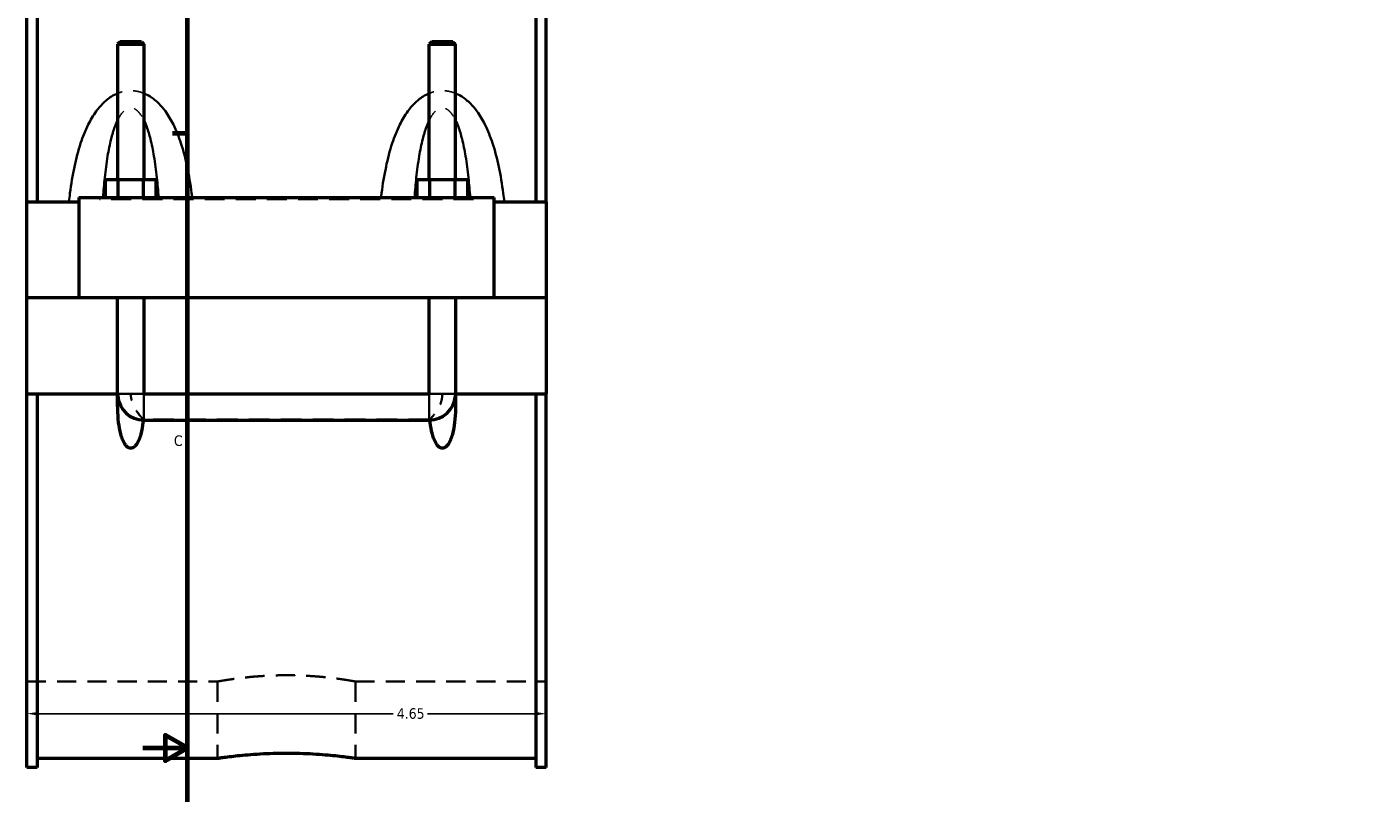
# Model space of a CAD drawing. Header units: inches. Extents: x -1.9 to 49.6, y -1.4 to 49.2.
# Tile 2 of 10: x -0.9 to 11.1, y 10.6 to 17.5. Entities that reach past the tile are written whole.
import ezdxf

# ---------------------------------------------------------------- set-up
doc = ezdxf.new("R2010")
doc.units = ezdxf.units.IN
doc.header["$MEASUREMENT"] = 0
doc.linetypes.add('DASHED', pattern=[0.2067, 0.1654, -0.0413])
for name, color, linetype, lineweight in [('Border (ANSI)', 7, 'Continuous', 70), ('Dimension (ANSI)', 7, 'Continuous', 25), ('Hidden (ANSI)', 7, 'DASHED', 35), ('Hidden Narrow (ANSI)', 7, 'DASHED', 25), ('Visible (ANSI)', 7, 'Continuous', 50), ('Visible Narrow (ANSI)', 7, 'Continuous', 35)]:
    doc.layers.add(name, color=color, linetype=linetype, lineweight=lineweight)
doc.styles.add('Note Text (ANSI)', font='tahoma.ttf')
doc.dimstyles.new('Default (ANSI)', dxfattribs={"dimtxt": 0.094488, "dimasz": 0.098425, "dimexe": 0.125, "dimexo": 0.0625, "dimgap": 0.031496, "dimtad": 0, "dimtih": 1, "dimtoh": 1, "dimrnd": 1e-08, "dimzin": 4, "dimdsep": 46, "dimtxsty": 'Note Text (ANSI)', "dimcen": 0.09, "dimdle": 0.393701, "dimclrd": 256, "dimclre": 256, "dimclrt": 5, "dimadec": 0, "dimazin": 1, "dimtfac": 1, "dimtofl": 0, "dimtmove": 0, "dimatfit": 3, "dimfxl": 1, "dimtolj": 1, "dimtzin": 4, "dimlwd": -1, "dimlwe": -1, "dimarcsym": 0})

# ---------------------------------------------------------------- blocks, each defined once
blk = doc.blocks.new('Borders Default Border')
at = {"layer": 'Border (ANSI)'}
blk.add_line((0.5, 16.5), (0.366, 16.5), dxfattribs=at)
at = {"layer": 'Border (ANSI)', "flags": 128}
for points in [[(0.5, 1), (0.5, 21), (33.5, 21), (33.5, 1), (0.5, 1)], [(0.1, 11), (0.5, 11), (0.3, 11.115), (0.3, 10.885), (0.5, 11)]]:
    blk.add_lwpolyline(points, dxfattribs=at)
at = {"layer": 'Border (ANSI)', "color": 5, "true_color": 0x0000ff, "insert": (0.378, 13.701), "char_height": 0.0945, "attachment_point": 7, "style": 'Note Text (ANSI)'}
blk.add_mtext('C', dxfattribs=at)
blk = doc.blocks.new('*D6')
at = {"layer": 'Defpoints', "color": 0, "transparency": 16777216}
for p in [(-0.938, 15.888), (3.712, 15.888), (3.712, 11.306)]:
    blk.add_point(p, dxfattribs=at)
at = {"layer": 'Dimension (ANSI)', "transparency": 16777216}
for p, q in [((-0.938, 15.825), (-0.938, 11.181)), ((3.712, 15.825), (3.712, 11.181)), ((-0.84, 11.306), (2.342, 11.306)), ((3.613, 11.306), (2.648, 11.306))]:
    blk.add_line(p, q, dxfattribs=at)
for points in [[(-0.84, 11.322), (-0.84, 11.29), (-0.938, 11.306)], [(3.613, 11.322), (3.613, 11.29), (3.712, 11.306)]]:
    blk.add_solid(points, dxfattribs=at)
at = {"layer": 'Dimension (ANSI)', "color": 5, "transparency": 16777216, "insert": (2.374, 11.355), "char_height": 0.0945, "attachment_point": 1, "style": 'Note Text (ANSI)'}
blk.add_mtext('\\A1;4.65', dxfattribs=at)

msp = doc.modelspace()

# ---------------------------------------------------------------- linework, layer by layer
at = {"layer": 'Hidden (ANSI)', "ltscale": 0.897567}
for p, q in [((-0.1263, 15.0272), (0.1099, 15.0272)), ((2.6637, 15.0272), (2.8999, 15.0272))]:
    msp.add_line(p, q, dxfattribs=at)
at = {"layer": 'Hidden (ANSI)', "ltscale": 0.151847}
for p, q in [((-0.1263, 14.0907), (-0.1263, 14.1704)), ((2.8999, 14.0907), (2.8999, 14.1704))]:
    msp.add_line(p, q, dxfattribs=at)
at = {"layer": 'Hidden (ANSI)', "ltscale": 1.123182}
msp.add_line((2.6637, 13.9405), (0.1099, 13.9405), dxfattribs=at)
at = {"layer": 'Hidden (ANSI)', "ltscale": 1.032703}
for p, q in [((-0.9382, 11.5942), (0.7695, 11.5942)), ((2.0042, 11.5942), (3.7118, 11.5942))]:
    msp.add_line(p, q, dxfattribs=at)
at = {"layer": 'Hidden (ANSI)', "ltscale": 1.107898}
for p, q in [((0.7695, 11.5942), (0.7695, 10.9071)), ((2.0042, 11.5942), (2.0042, 10.9071))]:
    msp.add_line(p, q, dxfattribs=at)
at = {"layer": 'Hidden (ANSI)', "ltscale": 0.036756}
for centre, start, end in [((0.1099, 14.1704), 180, 184.69338), ((2.6637, 14.1704), 355.30662, 0)]:
    msp.add_arc(centre, 0.2362, start, end, dxfattribs=at)
at = {"layer": 'Hidden (ANSI)', "ltscale": 0.549526}
for points, knots in [([(0.1036, 13.9406), (0.1006, 13.9437), (0.0966, 13.9479), (0.0849, 13.9606), (0.0765, 13.9701), (0.0567, 13.9948), (0.0448, 14.0112), (0.0207, 14.0516), (0.0095, 14.0754), (-0.0043, 14.1225), (-0.0078, 14.1446), (-0.0082, 14.1681), (-0.0082, 14.1693), (-0.0082, 14.1704)], [1.02801091, 1.02801091, 1.02801091, 1.02801091, 1.11858927, 1.11858927, 1.25803373, 1.25803373, 1.43972216, 1.43972216, 1.64554567, 1.64554567, 1.81637945, 1.81637945, 1.82512786, 1.82512786, 1.82512786, 1.82512786]), ([(2.7818, 14.1704), (2.7818, 14.1693), (2.7818, 14.1681), (2.7815, 14.1446), (2.7779, 14.1225), (2.7641, 14.0754), (2.7529, 14.0516), (2.7289, 14.0112), (2.7169, 13.9948), (2.6971, 13.9701), (2.6888, 13.9606), (2.6771, 13.9479), (2.6731, 13.9437), (2.67, 13.9406)], [-0.00874841, -0.00874841, -0.00874841, -0.00874841, 0, 0, 0.17083378, 0.17083378, 0.37665729, 0.37665729, 0.55834572, 0.55834572, 0.69779018, 0.69779018, 0.78836853, 0.78836853, 0.78836853, 0.78836853])]:
    msp.add_open_spline(points, degree=3, knots=knots, dxfattribs=at)
at = {"layer": 'Hidden (ANSI)', "ltscale": 0.012377}
for points in [[(0.1036, 13.9406), (0.1034, 13.9385), (0.1032, 13.9364), (0.103, 13.9343)], [(2.6706, 13.9343), (2.6704, 13.9364), (2.6702, 13.9385), (2.67, 13.9406)]]:
    msp.add_open_spline(points, degree=3, dxfattribs=at)
at = {"layer": 'Hidden (ANSI)', "ltscale": 0.01191}
for points in [[(0.1099, 13.9405), (0.1078, 13.9405), (0.1057, 13.9406), (0.1036, 13.9406)], [(2.67, 13.9406), (2.6679, 13.9406), (2.6658, 13.9405), (2.6637, 13.9405)]]:
    msp.add_open_spline(points, degree=3, dxfattribs=at)
at = {"layer": 'Hidden (ANSI)', "ltscale": 1.044634}
msp.add_open_spline([(2.0042, 11.5942), (2.0042, 11.5942), (2.0004, 11.5948), (1.9848, 11.5976), (1.9728, 11.5997), (1.9413, 11.6049), (1.9217, 11.6081), (1.8764, 11.6149), (1.8507, 11.6185), (1.796, 11.6255), (1.7651, 11.6291), (1.6977, 11.636), (1.6613, 11.6392), (1.5853, 11.6445), (1.5456, 11.6466), (1.4658, 11.6494), (1.4257, 11.6501), (1.348, 11.6501), (1.3078, 11.6494), (1.228, 11.6466), (1.1884, 11.6445), (1.1123, 11.6392), (1.0759, 11.636), (1.0086, 11.6291), (0.9777, 11.6255), (0.923, 11.6185), (0.8973, 11.6149), (0.852, 11.6081), (0.8324, 11.6049), (0.8008, 11.5997), (0.7889, 11.5976), (0.7732, 11.5948), (0.7695, 11.5942), (0.7695, 11.5942)], degree=3, knots=[2.3681181, 2.3681181, 2.3681181, 2.3681181, 2.6641275, 2.6641275, 2.9601369, 2.9601369, 3.2561463, 3.2561463, 3.5521557, 3.5521557, 3.8481758, 3.8481758, 4.1441959, 4.1441959, 4.4402161, 4.4402161, 4.7362362, 4.7362362, 5.0322563, 5.0322563, 5.3282765, 5.3282765, 5.6242966, 5.6242966, 5.9203167, 5.9203167, 6.2163261, 6.2163261, 6.5123355, 6.5123355, 6.8083449, 6.8083449, 7.1043543, 7.1043543, 7.1043543, 7.1043543], dxfattribs=at)
at = {"layer": 'Hidden Narrow (ANSI)', "ltscale": 1.079826}
msp.add_line((3.0608, 15.9076), (-0.2872, 15.9076), dxfattribs=at)
at = {"layer": 'Hidden Narrow (ANSI)', "ltscale": 0.418131}
for points, knots in [([(0.1099, 16.8586), (0.1077, 16.8596), (0.1054, 16.8605), (0.0813, 16.8699), (0.0584, 16.8761), (0.0208, 16.8816), (0.0063, 16.8827), (-0.0082, 16.8827), (-0.0226, 16.8827), (-0.0371, 16.8816), (-0.0747, 16.8761), (-0.0976, 16.8699), (-0.1218, 16.8605), (-0.124, 16.8596), (-0.1263, 16.8586)], [-4.07013381, -4.07013381, -4.07013381, -4.07013381, -4.05153618, -4.05153618, -3.87193314, -3.87193314, -3.76161098, -3.76161098, -3.76161098, -3.65128882, -3.65128882, -3.47168578, -3.47168578, -3.45308815, -3.45308815, -3.45308815, -3.45308815]), ([(2.8999, 16.8586), (2.8977, 16.8596), (2.8954, 16.8605), (2.8713, 16.8699), (2.8484, 16.8761), (2.8108, 16.8816), (2.7963, 16.8827), (2.7818, 16.8827), (2.7674, 16.8827), (2.7529, 16.8816), (2.7153, 16.8761), (2.6924, 16.8699), (2.6682, 16.8605), (2.666, 16.8596), (2.6637, 16.8586)], [-4.07013381, -4.07013381, -4.07013381, -4.07013381, -4.05153617, -4.05153617, -3.87193313, -3.87193313, -3.76161098, -3.76161098, -3.76161098, -3.65128882, -3.65128882, -3.47168578, -3.47168578, -3.45308815, -3.45308815, -3.45308815, -3.45308815])]:
    msp.add_open_spline(points, degree=3, knots=knots, dxfattribs=at)
at = {"layer": 'Hidden Narrow (ANSI)', "ltscale": 0.572898}
for points, knots in [([(-0.1263, 16.6179), (-0.1255, 16.6194), (-0.1248, 16.6209), (-0.1131, 16.6441), (-0.1011, 16.6637), (-0.079, 16.6914), (-0.0695, 16.701), (-0.0495, 16.7165), (-0.0389, 16.7222), (-0.0216, 16.7273), (-0.0149, 16.7282), (-0.0082, 16.7282), (-0.0015, 16.7282), (0.0052, 16.7273), (0.0226, 16.7222), (0.0332, 16.7165), (0.0532, 16.701), (0.0627, 16.6914), (0.0848, 16.6637), (0.0968, 16.6441), (0.1085, 16.6209), (0.1092, 16.6194), (0.1099, 16.6179)], [3.0216271, 3.0216271, 3.0216271, 3.0216271, 3.0391119, 3.0391119, 3.2957948, 3.2957948, 3.4716858, 3.4716858, 3.6512888, 3.6512888, 3.761611, 3.761611, 3.761611, 3.8719331, 3.8719331, 4.0515362, 4.0515362, 4.2274272, 4.2274272, 4.4841101, 4.4841101, 4.5015949, 4.5015949, 4.5015949, 4.5015949]), ([(2.6637, 16.6179), (2.6645, 16.6194), (2.6652, 16.6209), (2.6769, 16.6441), (2.6889, 16.6637), (2.711, 16.6914), (2.7205, 16.701), (2.7405, 16.7165), (2.7511, 16.7222), (2.7684, 16.7273), (2.7751, 16.7282), (2.7818, 16.7282), (2.7885, 16.7282), (2.7952, 16.7273), (2.8126, 16.7222), (2.8232, 16.7165), (2.8432, 16.701), (2.8527, 16.6914), (2.8748, 16.6637), (2.8868, 16.6441), (2.8985, 16.6209), (2.8992, 16.6194), (2.8999, 16.6179)], [3.0216271, 3.0216271, 3.0216271, 3.0216271, 3.0391119, 3.0391119, 3.2957948, 3.2957948, 3.4716858, 3.4716858, 3.6512888, 3.6512888, 3.761611, 3.761611, 3.761611, 3.8719331, 3.8719331, 4.0515362, 4.0515362, 4.2274272, 4.2274272, 4.48411, 4.48411, 4.5015949, 4.5015949, 4.5015949, 4.5015949])]:
    msp.add_open_spline(points, degree=3, knots=knots, dxfattribs=at)
at = {"layer": 'Visible (ANSI)'}
for p, q in [((-0.9382, 15.888), (-0.9382, 19.2337)), ((-0.8452, 19.2337), (-0.8452, 15.888)), ((3.6188, 19.2337), (3.6188, 15.888)), ((3.7118, 15.888), (3.7118, 19.2337)), ((-0.1027, 17.3212), (-0.1263, 17.2976)), ((-0.1263, 17.2976), (0.1099, 17.2976)), ((-0.1263, 17.2976), (-0.1263, 16.0848)), ((0.0863, 17.3212), (-0.1027, 17.3212)), ((0.0863, 17.3212), (0.1099, 17.2976)), ((0.1099, 17.2976), (0.1099, 16.0848)), ((2.6873, 17.3212), (2.6637, 17.2976)), ((2.6637, 17.2976), (2.8999, 17.2976)), ((2.6637, 16.0848), (2.6637, 17.2976)), ((2.8763, 17.3212), (2.6873, 17.3212)), ((2.8763, 17.3212), (2.8999, 17.2976)), ((2.8999, 16.0848), (2.8999, 17.2976)), ((-0.2355, 15.9273), (-0.2355, 16.0848)), ((-0.1218, 16.0848), (-0.2355, 16.0848)), ((-0.1218, 15.9273), (-0.1218, 16.0848)), ((0.1055, 16.0848), (-0.1218, 16.0848)), ((0.1055, 15.9273), (0.1055, 16.0848)), ((0.2191, 16.0848), (0.1055, 16.0848)), ((0.2191, 15.9273), (0.2191, 16.0848)), ((2.5545, 15.9273), (2.5545, 16.0848)), ((2.6682, 16.0848), (2.5545, 16.0848)), ((2.6682, 15.9273), (2.6682, 16.0848)), ((2.8955, 16.0848), (2.6682, 16.0848)), ((2.8955, 15.9273), (2.8955, 16.0848)), ((3.0091, 16.0848), (2.8955, 16.0848)), ((3.0091, 15.9273), (3.0091, 16.0848)), ((-0.4732, 15.9273), (3.2468, 15.9273)), ((-0.4732, 15.9273), (-0.4732, 15.0312)), ((3.2468, 15.0312), (3.2468, 15.9273)), ((-0.9382, 15.888), (-0.4732, 15.888)), ((-0.9382, 15.0312), (-0.9382, 15.888)), ((3.2468, 15.888), (3.7118, 15.888)), ((3.7118, 15.888), (3.7118, 15.0312)), ((-0.9382, 15.0312), (-0.4732, 15.0312)), ((-0.9382, 14.1704), (-0.9382, 15.0272)), ((-0.1263, 15.0272), (-0.9382, 15.0272)), ((-0.4732, 15.0312), (3.2468, 15.0312)), ((-0.1263, 15.0312), (-0.1263, 15.0272)), ((-0.1263, 14.1704), (-0.1263, 15.0272)), ((0.1099, 15.0312), (0.1099, 15.0272)), ((0.1099, 15.0272), (0.1099, 14.1704)), ((2.6637, 15.0272), (0.1099, 15.0272)), ((2.6637, 15.0272), (2.6637, 15.0312)), ((2.6637, 14.1704), (2.6637, 15.0272)), ((2.8999, 15.0272), (2.8999, 15.0312)), ((2.8999, 15.0272), (2.8999, 14.1704)), ((3.7118, 15.0272), (2.8999, 15.0272)), ((3.2468, 15.0312), (3.7118, 15.0312)), ((3.7118, 15.0272), (3.7118, 14.1704)), ((-0.9382, 10.8247), (-0.9382, 14.1704)), ((-0.9382, 14.1704), (-0.1263, 14.1704)), ((-0.8452, 14.1704), (-0.8452, 10.8247)), ((-0.1263, 14.1704), (-0.1249, 14.1704)), ((0.1086, 14.1704), (0.1099, 14.1704)), ((0.1099, 14.1704), (2.6637, 14.1704)), ((0.1099, 14.1691), (2.6637, 14.1691)), ((2.6637, 14.1704), (2.6651, 14.1704)), ((2.8986, 14.1704), (2.8999, 14.1704)), ((2.8999, 14.1704), (3.7118, 14.1704)), ((3.6188, 14.1704), (3.6188, 10.8247)), ((3.7118, 10.8247), (3.7118, 14.1704)), ((0.1099, 13.9342), (2.6637, 13.9342)), ((-0.8452, 10.9071), (0.7695, 10.9071)), ((2.0042, 10.9071), (3.6188, 10.9071)), ((-0.8452, 10.8247), (-0.9382, 10.8247)), ((3.7118, 10.8247), (3.6188, 10.8247))]:
    msp.add_line(p, q, dxfattribs=at)
for centre, start, end in [((0.1099, 14.1704), 184.69338, 270), ((2.6637, 14.1704), 270, 355.30662)]:
    msp.add_arc(centre, 0.2362, start, end, dxfattribs=at)
for points, knots in [([(0.103, 13.9343), (0.1023, 13.9266), (0.1014, 13.9189), (0.0966, 13.8786), (0.0908, 13.8431), (0.0773, 13.7917), (0.072, 13.775), (0.0591, 13.7432), (0.0516, 13.7282), (0.0362, 13.7066), (0.0289, 13.6983), (0.0162, 13.6891), (0.0116, 13.6865), (0.0021, 13.683), (-0.003, 13.682), (-0.0134, 13.682), (-0.0184, 13.683), (-0.028, 13.6865), (-0.0325, 13.6891), (-0.0452, 13.6983), (-0.0525, 13.7066), (-0.068, 13.7282), (-0.0754, 13.7432), (-0.0883, 13.775), (-0.0936, 13.7917), (-0.1072, 13.8431), (-0.1129, 13.8786), (-0.1266, 13.9922), (-0.1279, 14.0804), (-0.1249, 14.1704)], [1.5363477, 1.5363477, 1.5363477, 1.5363477, 1.5968797, 1.5968797, 1.857561, 1.857561, 1.9879016, 1.9879016, 2.1182423, 2.1182423, 2.1973812, 2.1973812, 2.2369507, 2.2369507, 2.2765201, 2.2765201, 2.3160896, 2.3160896, 2.355659, 2.355659, 2.434798, 2.434798, 2.5651386, 2.5651386, 2.6954793, 2.6954793, 2.9561606, 2.9561606, 3.6008376, 3.6008376, 3.6008376, 3.6008376]), ([(0.1086, 14.1704), (0.1086, 14.1703), (0.1086, 14.1701), (0.1088, 14.1698), (0.1089, 14.1696), (0.1091, 14.1694), (0.1093, 14.1693), (0.1096, 14.1692), (0.1098, 14.1691), (0.1099, 14.1691)], [0.0000740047, 0.0000740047, 0.0000740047, 0.0000740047, 0.0013944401, 0.0013944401, 0.0027725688, 0.0027725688, 0.0041200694, 0.0041200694, 0.0054404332, 0.0054404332, 0.0054404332, 0.0054404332]), ([(2.6637, 14.1691), (2.6639, 14.1691), (2.6641, 14.1692), (2.6644, 14.1693), (2.6645, 14.1694), (2.6648, 14.1696), (2.6649, 14.1698), (2.665, 14.1701), (2.6651, 14.1703), (2.6651, 14.1704)], [0, 0, 0, 0, 0.0013148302, 0.0013148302, 0.0026484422, 0.0026484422, 0.0040166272, 0.0040166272, 0.0053612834, 0.0053612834, 0.0053612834, 0.0053612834]), ([(2.8986, 14.1704), (2.9015, 14.0804), (2.9002, 13.9922), (2.8866, 13.8786), (2.8808, 13.8431), (2.8673, 13.7917), (2.862, 13.775), (2.8491, 13.7432), (2.8416, 13.7282), (2.8262, 13.7066), (2.8189, 13.6983), (2.8062, 13.6891), (2.8016, 13.6865), (2.7921, 13.683), (2.787, 13.682), (2.7766, 13.682), (2.7716, 13.683), (2.762, 13.6865), (2.7575, 13.6891), (2.7448, 13.6983), (2.7375, 13.7066), (2.722, 13.7282), (2.7146, 13.7432), (2.7017, 13.775), (2.6964, 13.7917), (2.6828, 13.8431), (2.6771, 13.8786), (2.6722, 13.9189), (2.6714, 13.9266), (2.6706, 13.9343)], [0.9522026, 0.9522026, 0.9522026, 0.9522026, 1.5968797, 1.5968797, 1.857561, 1.857561, 1.9879016, 1.9879016, 2.1182423, 2.1182423, 2.1973812, 2.1973812, 2.2369507, 2.2369507, 2.2765201, 2.2765201, 2.3160896, 2.3160896, 2.355659, 2.355659, 2.434798, 2.434798, 2.5651386, 2.5651386, 2.6954793, 2.6954793, 2.9561606, 2.9561606, 3.0166925, 3.0166925, 3.0166925, 3.0166925]), ([(0.7695, 10.9071), (0.7695, 10.9071), (0.7732, 10.9077), (0.7889, 10.91), (0.8008, 10.9117), (0.8323, 10.9161), (0.8519, 10.9187), (0.8973, 10.9244), (0.9229, 10.9274), (0.9777, 10.9332), (1.0086, 10.9363), (1.076, 10.9419), (1.1124, 10.9446), (1.1884, 10.949), (1.2281, 10.9507), (1.3079, 10.9531), (1.348, 10.9536), (1.4257, 10.9536), (1.4658, 10.9531), (1.5456, 10.9507), (1.5852, 10.949), (1.6612, 10.9446), (1.6977, 10.9419), (1.765, 10.9363), (1.796, 10.9332), (1.8507, 10.9274), (1.8764, 10.9244), (1.9217, 10.9187), (1.9413, 10.9161), (1.9729, 10.9117), (1.9848, 10.91), (2.0004, 10.9077), (2.0042, 10.9071), (2.0042, 10.9071)], [2.366407, 2.366407, 2.366407, 2.366407, 2.6622053, 2.6622053, 2.9580036, 2.9580036, 3.2538019, 3.2538019, 3.5496002, 3.5496002, 3.8454036, 3.8454036, 4.1412071, 4.1412071, 4.4370105, 4.4370105, 4.7328139, 4.7328139, 5.0286174, 5.0286174, 5.3244208, 5.3244208, 5.6202242, 5.6202242, 5.9160277, 5.9160277, 6.211826, 6.211826, 6.5076243, 6.5076243, 6.8034226, 6.8034226, 7.0992209, 7.0992209, 7.0992209, 7.0992209])]:
    msp.add_open_spline(points, degree=3, knots=knots, dxfattribs=at)
at = {"layer": 'Visible Narrow (ANSI)'}
for p, q in [((-0.1212, 14.1704), (0.1049, 14.1704)), ((0.1099, 13.9355), (0.1099, 14.1652)), ((2.6637, 13.9355), (2.6637, 14.1652)), ((2.8949, 14.1704), (2.6688, 14.1704))]:
    msp.add_line(p, q, dxfattribs=at)
for points, knots in [([(-0.1263, 16.8586), (-0.1453, 16.8508), (-0.1635, 16.8412), (-0.2092, 16.8123), (-0.2352, 16.7909), (-0.2802, 16.7459), (-0.2996, 16.7227), (-0.3447, 16.6612), (-0.3683, 16.6213), (-0.4159, 16.5263), (-0.4381, 16.4702), (-0.4798, 16.3442), (-0.4979, 16.2735), (-0.5295, 16.1237), (-0.5424, 16.0443), (-0.5562, 15.9387), (-0.5592, 15.9134), (-0.5621, 15.888)], [-3.4530881, -3.4530881, -3.4530881, -3.4530881, -3.2957948, -3.2957948, -3.0391119, -3.0391119, -2.8083802, -2.8083802, -2.456951, -2.456951, -2.0058343, -2.0058343, -1.4695156, -1.4695156, -0.8880339, -0.8880339, -0.7051461, -0.7051461, -0.7051461, -0.7051461]), ([(0.5412, 15.9273), (0.5397, 15.9396), (0.5381, 15.9518), (0.526, 16.0443), (0.5132, 16.1237), (0.4816, 16.2735), (0.4634, 16.3442), (0.4218, 16.4702), (0.3995, 16.5263), (0.352, 16.6213), (0.3284, 16.6612), (0.2833, 16.7227), (0.2638, 16.7459), (0.2189, 16.7909), (0.1929, 16.8123), (0.1472, 16.8412), (0.1289, 16.8508), (0.1099, 16.8586)], [-6.72351, -6.72351, -6.72351, -6.72351, -6.6351881, -6.6351881, -6.0537063, -6.0537063, -5.5173876, -5.5173876, -5.0662709, -5.0662709, -4.7148417, -4.7148417, -4.4841101, -4.4841101, -4.2274272, -4.2274272, -4.0701338, -4.0701338, -4.0701338, -4.0701338]), ([(2.6637, 16.8586), (2.6447, 16.8508), (2.6265, 16.8412), (2.5808, 16.8123), (2.5548, 16.7909), (2.5098, 16.7459), (2.4904, 16.7227), (2.4453, 16.6612), (2.4217, 16.6213), (2.3741, 16.5263), (2.3519, 16.4702), (2.3102, 16.3442), (2.2921, 16.2735), (2.2605, 16.1237), (2.2476, 16.0443), (2.2355, 15.9518), (2.234, 15.9396), (2.2325, 15.9273)], [-3.4530881, -3.4530881, -3.4530881, -3.4530881, -3.2957948, -3.2957948, -3.0391119, -3.0391119, -2.8083803, -2.8083803, -2.4569512, -2.4569512, -2.0058345, -2.0058345, -1.4695159, -1.4695159, -0.8880333, -0.8880333, -0.799712, -0.799712, -0.799712, -0.799712]), ([(3.3357, 15.888), (3.3329, 15.9134), (3.3298, 15.9387), (3.316, 16.0443), (3.3032, 16.1237), (3.2716, 16.2735), (3.2534, 16.3442), (3.2118, 16.4702), (3.1895, 16.5263), (3.142, 16.6213), (3.1184, 16.6612), (3.0733, 16.7227), (3.0538, 16.7459), (3.0089, 16.7909), (2.9829, 16.8123), (2.9372, 16.8412), (2.9189, 16.8508), (2.8999, 16.8586)], [-6.8180758, -6.8180758, -6.8180758, -6.8180758, -6.6351887, -6.6351887, -6.053706, -6.053706, -5.5173874, -5.5173874, -5.0662707, -5.0662707, -4.7148416, -4.7148416, -4.48411, -4.48411, -4.2274272, -4.2274272, -4.0701338, -4.0701338, -4.0701338, -4.0701338]), ([(-0.2571, 15.9273), (-0.2528, 15.9869), (-0.2477, 16.0459), (-0.2346, 16.1698), (-0.2262, 16.2346), (-0.2069, 16.3501), (-0.1966, 16.4015), (-0.1746, 16.4886), (-0.1637, 16.5252), (-0.1435, 16.5799), (-0.1353, 16.5996), (-0.1263, 16.6179)], [0.996893, 0.996893, 0.996893, 0.996893, 1.4695156, 1.4695156, 2.0058343, 2.0058343, 2.456951, 2.456951, 2.8083802, 2.8083802, 3.0216271, 3.0216271, 3.0216271, 3.0216271]), ([(0.1099, 16.6179), (0.1189, 16.5996), (0.1272, 16.5799), (0.1474, 16.5252), (0.1583, 16.4886), (0.1803, 16.4015), (0.1906, 16.3501), (0.2098, 16.2346), (0.2182, 16.1698), (0.2314, 16.0459), (0.2365, 15.9869), (0.2408, 15.9273)], [4.5015949, 4.5015949, 4.5015949, 4.5015949, 4.7148417, 4.7148417, 5.0662709, 5.0662709, 5.5173876, 5.5173876, 6.0537063, 6.0537063, 6.526329, 6.526329, 6.526329, 6.526329]), ([(2.5329, 15.9273), (2.5372, 15.9869), (2.5423, 16.0459), (2.5554, 16.1698), (2.5638, 16.2346), (2.5831, 16.3501), (2.5934, 16.4015), (2.6154, 16.4886), (2.6263, 16.5252), (2.6465, 16.5799), (2.6547, 16.5996), (2.6637, 16.6179)], [0.996893, 0.996893, 0.996893, 0.996893, 1.4695159, 1.4695159, 2.0058345, 2.0058345, 2.4569512, 2.4569512, 2.8083803, 2.8083803, 3.0216271, 3.0216271, 3.0216271, 3.0216271]), ([(2.8999, 16.6179), (2.9089, 16.5996), (2.9172, 16.5799), (2.9374, 16.5252), (2.9483, 16.4886), (2.9703, 16.4015), (2.9806, 16.3501), (2.9998, 16.2346), (3.0082, 16.1698), (3.0214, 16.0459), (3.0265, 15.9869), (3.0308, 15.9273)], [4.5015949, 4.5015949, 4.5015949, 4.5015949, 4.7148416, 4.7148416, 5.0662707, 5.0662707, 5.5173874, 5.5173874, 6.053706, 6.053706, 6.526329, 6.526329, 6.526329, 6.526329])]:
    msp.add_open_spline(points, degree=3, knots=knots, dxfattribs=at)

# ---------------------------------------------------------------- block references
msp.add_blockref('Borders Default Border', (0, 0))

# ---------------------------------------------------------------- dimensions: what is measured, and where the dimension line sits
at = {"layer": 'Dimension (ANSI)'}
dim = msp.add_linear_dim(base=(3.7118, 11.3061), p1=(-0.9382, 15.888), p2=(3.7118, 15.888), angle=180, dimstyle='Default (ANSI)', override={"dimgap": 0.031496, "dimtih": 0, "dimtoh": 0, "dimdec": 2, "dimtol": 0, "dimlim": 0, "dimtp": 0, "dimtm": 0, "dimtdec": 2, "dimatfit": 1}, dxfattribs=at)
dim.commit()
dim.dimension.update_dxf_attribs({"geometry": '*D6', "text_midpoint": (2.495, 11.3061), "dimtype": 160})

doc.saveas('drawing.dxf')
